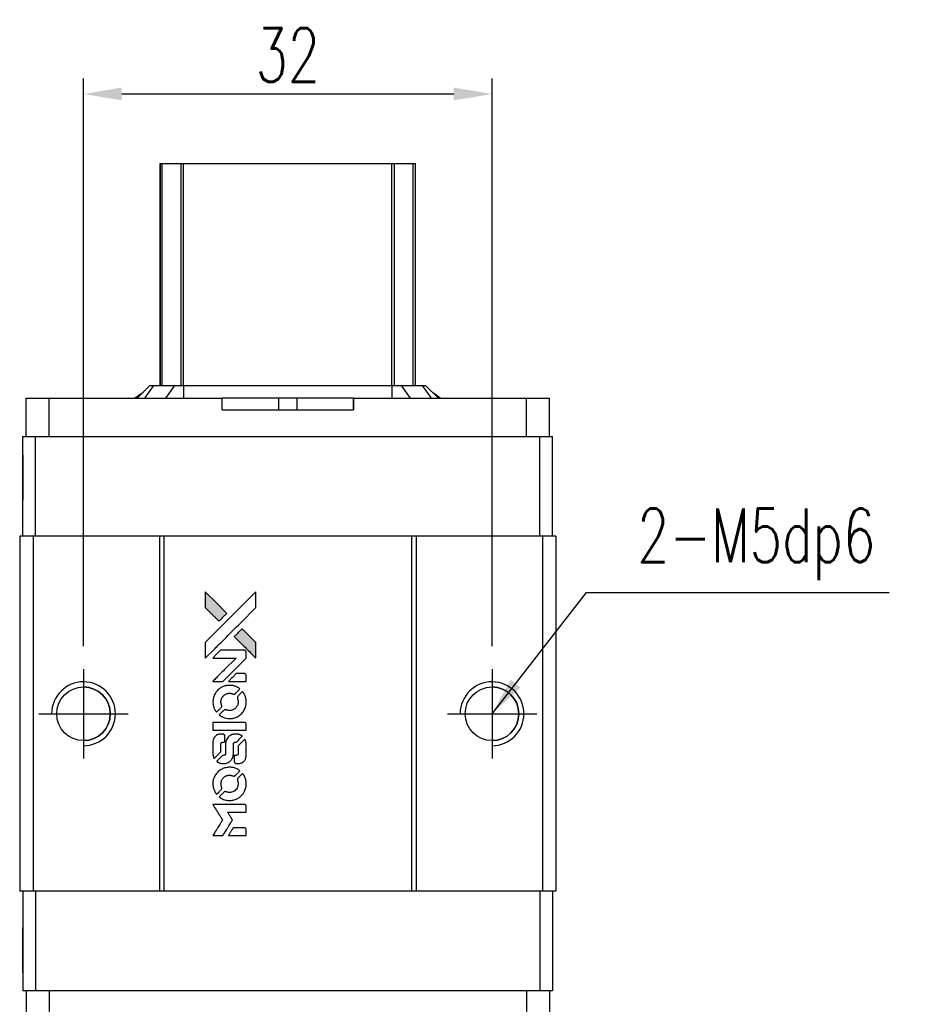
# Model space of a CAD drawing. Header units: millimetres. Extents: x 725 to 980, y 320 to 541.
# Tile 2 of 3: x 745 to 816, y 464 to 541. Entities that reach past the tile are written whole.
import ezdxf

# ---------------------------------------------------------------- set-up
doc = ezdxf.new("R2010")
doc.units = ezdxf.units.MM
doc.header["$LTSCALE"] = 0.15
doc.layers.get('0').update_dxf_attribs({"linetype": 'CONTINUOUS'})
doc.layers.get('Defpoints').update_dxf_attribs({"linetype": 'CONTINUOUS'})
doc.styles.add('DIM-7', font='SIMPLEX.shx', dxfattribs={"width": 0.7, "bigfont": 'chineset.shx'})
doc.dimstyles.new('CNS', dxfattribs={"dimtxt": 3.5, "dimasz": 2.5, "dimexe": 1, "dimexo": 1.5, "dimgap": 0.09, "dimtad": 0, "dimdsep": 46, "dimtxsty": 'DIM-7', "dimcen": 0.09, "dimclrd": 1, "dimclre": 1, "dimclrt": 4, "dimadec": 0, "dimazin": 0, "dimtfac": 1, "dimtix": 1, "dimtmove": 2, "dimatfit": 3, "dimfxl": 1, "dimtvp": 0.971429, "dimtolj": 1, "dimarcsym": 0})

# ---------------------------------------------------------------- blocks, each defined once
blk = doc.blocks.new('A$C8366049b')
at = {"linetype": 'Continuous'}
h = blk.add_hatch(color=256, dxfattribs=at)
h.dxf.hatch_style = 1
h.paths.add_polyline_path([(0, 19.087), (0, 18.47), (0, 17.853), (0.535, 17.322, 0.000288), (0.741, 17.118, 0.000479), (0.914, 16.947, 0.000013), (1.072, 16.792, 0.197177), (1.074, 16.791, 0.197497), (1.076, 16.792, 0.00004), (1.166, 16.88, 0.000834), (1.265, 16.979, 0.000506), (1.383, 17.096), (1.688, 17.402), (0.844, 18.244)])
h.paths.add_polyline_path([(2.888, 16.199), (2.581, 15.893, 0.000476), (2.464, 15.775, 0.000789), (2.365, 15.676, 0.000035), (2.276, 15.586, 0.19758), (2.275, 15.583, 0.198396), (2.276, 15.581, 0.000019), (2.398, 15.459, 0.000582), (2.532, 15.324, 0.000351), (2.692, 15.165, 0.000108), (3.37, 14.49, 0.000692), (3.714, 14.148, 0.000077), (3.952, 13.913, 0.197527), (3.96, 13.909, 0.410181), (3.964, 13.913, 0.000493), (3.966, 14.039, 0.002424), (3.967, 14.214, 0.000529), (3.968, 14.515), (3.968, 15.119), (3.428, 15.659)])
for points in [[(0.535, 17.322, 0.000288), (0.741, 17.118, 0.000479), (0.914, 16.947, 0.000013), (1.072, 16.792, 0.197177), (1.074, 16.791, 0.197497), (1.076, 16.792, 0.00004), (1.166, 16.88, 0.000836), (1.265, 16.979, 0.000505), (1.383, 17.096), (1.688, 17.402), (0.844, 18.244), (0, 19.087), (0, 18.47), (0, 17.853)], [(0.742, 14.634, -0.000056), (1.112, 15.004, -0.000021), (1.631, 15.521, -0.000021), (2.196, 16.085, -0.000025), (2.726, 16.614), (3.968, 17.852), (3.966, 18.466), (3.965, 19.08), (3.131, 18.252, 0.000274), (2.731, 17.854, 0.000123), (2.205, 17.331, 0.000121), (1.65, 16.777, 0.000165), (1.149, 16.277), (0, 15.13), (0, 14.512), (0, 13.894)], [(2.692, 15.165, 0.000108), (3.37, 14.49, 0.000692), (3.714, 14.148, 0.000077), (3.952, 13.913, 0.197527), (3.96, 13.909, 0.410182), (3.964, 13.913, 0.000493), (3.966, 14.039, 0.002424), (3.967, 14.214, 0.000529), (3.968, 14.514), (3.968, 15.119), (3.428, 15.659), (2.888, 16.199), (2.581, 15.893, 0.000476), (2.464, 15.775, 0.000789), (2.365, 15.676, 0.000035), (2.276, 15.586, 0.19758), (2.275, 15.583, 0.198396), (2.276, 15.581, 0.000019), (2.398, 15.459, 0.000582), (2.532, 15.324, 0.000351)], [(0.983, 12.071), (1.377, 12.071), (2.29, 12.986), (3.203, 13.9), (3.202, 14.155, 0.0008), (3.2, 14.319, 0.010795), (3.199, 14.379, 0.030495), (3.195, 14.412, 0.080372), (3.187, 14.434, 0.03816), (3.173, 14.456, 0.041799), (3.156, 14.474, 0.042486), (3.137, 14.49, 0.042078), (3.115, 14.502, 0.099276), (3.084, 14.509, 0.003302), (2.957, 14.511, 0.002586), (2.735, 14.512, 0.000204), (2.145, 14.511), (1.198, 14.509), (0.895, 14.205), (0.592, 13.9), (1.501, 13.897), (2.41, 13.894), (1.511, 12.999, 0.000253), (1.165, 12.655, 0.000412), (0.872, 12.363, 0.000041), (0.611, 12.101, 0.041338), (0.6, 12.088), (0.588, 12.071)], [(2.515, 12.071), (3.204, 12.071), (3.202, 12.328), (3.2, 12.585), (3.182, 12.615, 0.03146), (3.172, 12.628, 0.026444), (3.16, 12.641, 0.026444), (3.147, 12.653, 0.031457), (3.134, 12.663), (3.104, 12.681), (2.763, 12.683), (2.422, 12.684), (2.124, 12.383, 0.000745), (2.01, 12.267, 0.001228), (1.914, 12.168, 0.000087), (1.828, 12.079, 0.195134), (1.826, 12.076, 0.412117), (1.828, 12.074, 0.000048), (2.029, 12.073, 0.00109), (2.251, 12.072, 0.000653)], [(0.608, 10.325, 0.023681), (0.624, 10.217, 0.022402), (0.651, 10.109, 0.021929), (0.688, 10.001, 0.020503), (0.735, 9.895, 0.013745), (0.767, 9.835, 0.009767), (0.806, 9.769, 0.009658), (0.844, 9.709, 0.027804), (0.874, 9.67), (0.887, 9.655), (1.078, 9.845, 0.002053), (1.169, 9.938, 0.006738), (1.229, 10, 0.007826), (1.268, 10.044, 0.063909), (1.283, 10.066, 0.061532), (1.296, 10.1, 0.068674), (1.298, 10.135, 0.052072), (1.292, 10.177, 0.019648), (1.274, 10.233, -0.018366), (1.252, 10.302, -0.0288), (1.239, 10.362, -0.029061), (1.234, 10.423, -0.019155), (1.234, 10.494, -0.053809), (1.256, 10.647, -0.058833), (1.31, 10.786, -0.058566), (1.396, 10.91, -0.052525), (1.511, 11.016, -0.044733), (1.608, 11.075, -0.040573), (1.718, 11.119, -0.041123), (1.832, 11.143, -0.04951), (1.941, 11.147, -0.017369), (1.992, 11.142, -0.024255), (2.037, 11.134, -0.023787), (2.082, 11.121, -0.015798), (2.132, 11.102, 0.010631), (2.164, 11.09, 0.033653), (2.186, 11.083, 0.037806), (2.207, 11.08, 0.016307), (2.236, 11.08, 0.068179), (2.291, 11.087, 0.095747), (2.335, 11.11, 0.033418), (2.394, 11.162, 0.002133), (2.556, 11.327, 0.001452), (2.646, 11.42, 0.012393), (2.685, 11.463, 0.020479), (2.706, 11.489, 0.344362), (2.705, 11.499, 0.074287), (2.683, 11.519, 0.005454), (2.612, 11.564, 0.008391), (2.539, 11.609, 0.017097), (2.479, 11.641, 0.027375), (2.355, 11.693, 0.02835), (2.228, 11.731, 0.027723), (2.095, 11.755, 0.023913), (1.954, 11.766, 0.027047), (1.784, 11.762, 0.031685), (1.624, 11.739, 0.032425), (1.472, 11.697, 0.031013), (1.324, 11.634, 0.037914), (1.149, 11.53, 0.040153), (0.995, 11.403, 0.039834), (0.863, 11.252, 0.036173), (0.751, 11.076, 0.040752), (0.676, 10.905, 0.035885), (0.625, 10.715, 0.035491), (0.602, 10.519, 0.037615)], [(1.139, 9.412, 0.018008), (1.195, 9.376, 0.009842), (1.266, 9.335, 0.009807), (1.34, 9.296, 0.015716), (1.405, 9.266, 0.048467), (1.637, 9.193, 0.045841), (1.884, 9.164, 0.046006), (2.131, 9.18, 0.049638), (2.364, 9.242, 0.064819), (2.667, 9.403, 0.06695), (2.916, 9.634, 0.066691), (3.095, 9.924, 0.063505), (3.195, 10.255, 0.03135), (3.204, 10.34, 0.010439), (3.207, 10.465, 0.010391), (3.204, 10.59, 0.032408), (3.195, 10.673, 0.015696), (3.175, 10.771, 0.018095), (3.149, 10.863, 0.018551), (3.118, 10.951, 0.018352), (3.08, 11.037, 0.015568), (3.05, 11.094, 0.009832), (3.012, 11.158, 0.009795), (2.973, 11.218, 0.023727), (2.941, 11.26), (2.927, 11.277), (2.738, 11.09, 0.001528), (2.631, 10.984, 0.010022), (2.578, 10.93, 0.019586), (2.548, 10.895, 0.061865), (2.532, 10.869, 0.055054), (2.52, 10.828, 0.061607), (2.516, 10.788, 0.048725), (2.523, 10.741, 0.020221), (2.541, 10.679, -0.017722), (2.56, 10.613, -0.02685), (2.572, 10.554, -0.02759), (2.577, 10.495, -0.020233), (2.577, 10.429, -0.04793), (2.559, 10.304, -0.048386), (2.517, 10.185, -0.047866), (2.453, 10.076, -0.044964), (2.367, 9.978, -0.04333), (2.266, 9.895, -0.050921), (2.156, 9.837, -0.051473), (2.038, 9.802, -0.0459), (1.911, 9.79, -0.019014), (1.85, 9.793, -0.024114), (1.793, 9.8, -0.025081), (1.74, 9.812, -0.023892), (1.687, 9.83, 0.008624), (1.645, 9.845, 0.026486), (1.616, 9.853, 0.035074), (1.591, 9.857, 0.02756), (1.564, 9.858, 0.087163), (1.52, 9.849, 0.073291), (1.479, 9.826, 0.028074), (1.421, 9.775, 0.002594), (1.284, 9.639), (1.091, 9.446)], [(1.901, 8.251), (3.2, 8.253), (3.2, 8.508), (3.2, 8.763), (3.185, 8.793, 0.071429), (3.167, 8.818, 0.054799), (3.141, 8.84, 0.053585), (3.11, 8.856, 0.060698), (3.078, 8.865, 0.033975), (3.025, 8.868, 0.000112), (2.364, 8.868, 0.000726), (1.717, 8.867, 0.001084), (1.151, 8.864), (0.601, 8.86), (0.601, 8.555), (0.601, 8.25)], [(0.605, 6.348, 0.018538), (0.61, 6.309, 0.010695), (0.619, 6.262, 0.01068), (0.63, 6.216, 0.017678), (0.641, 6.177, 0.013849), (0.657, 6.133, 0.011814), (0.676, 6.088, 0.004513), (0.696, 6.046, 0.290035), (0.702, 6.042, 0.196418), (0.706, 6.043, 0.000124), (0.782, 6.118, 0.001477), (0.867, 6.202, 0.000898), (0.966, 6.301), (1.225, 6.56), (1.227, 6.885, -0.001471), (1.229, 7.13, -0.028714), (1.234, 7.206, -0.097073), (1.248, 7.248, -0.084199), (1.278, 7.284, -0.042698), (1.301, 7.302, -0.053912), (1.325, 7.313, -0.051004), (1.352, 7.319, -0.032967), (1.385, 7.322, 0.00807), (1.401, 7.322, 0.003023), (1.425, 7.323, 0.002994), (1.45, 7.324, 0.003629), (1.473, 7.326), (1.529, 7.33), (1.529, 7.578, 0.001618), (1.529, 7.697, 0.005206), (1.527, 7.775, 0.00535), (1.525, 7.83, 0.060675), (1.522, 7.852, 0.048484), (1.517, 7.863, 0.02389), (1.508, 7.878, 0.022812), (1.498, 7.892, 0.02462), (1.487, 7.905, 0.061781), (1.455, 7.93, 0.080179), (1.421, 7.944, 0.048561), (1.373, 7.951, 0.010021), (1.287, 7.952, 0.016602), (1.171, 7.949, 0.031409), (1.078, 7.937, 0.036474), (0.998, 7.915, 0.03439), (0.92, 7.881, 0.065928), (0.797, 7.795, 0.069066), (0.702, 7.682, 0.065697), (0.639, 7.542, 0.051559), (0.607, 7.378, 0.020904), (0.603, 7.29, 0.000451), (0.602, 6.861, 0.000419), (0.601, 6.43, 0.022759)], [(0.942, 5.779, 0.023289), (1.004, 5.739, 0.026845), (1.066, 5.708, 0.026047), (1.134, 5.682, 0.019751), (1.21, 5.661, 0.013249), (1.253, 5.652, 0.025169), (1.288, 5.647, 0.016532), (1.332, 5.645, 0.002937), (1.414, 5.645, 0.003317), (1.487, 5.645, 0.011808), (1.534, 5.647, 0.01777), (1.569, 5.65, 0.021476), (1.602, 5.656, 0.04325), (1.74, 5.699, 0.045753), (1.866, 5.764, 0.04649), (1.976, 5.851, 0.047672), (2.067, 5.955, 0.025315), (2.096, 6, 0.015208), (2.126, 6.056, 0.01512), (2.152, 6.114, 0.022488), (2.172, 6.167, 0.027857), (2.193, 6.249, 0.034138), (2.204, 6.328, 0.014286), (2.208, 6.447, 0.00124), (2.208, 6.752, -0.00103), (2.209, 6.939, -0.002552), (2.21, 7.076, -0.001594), (2.212, 7.18, -0.047676), (2.215, 7.206, -0.085307), (2.233, 7.251, -0.097789), (2.265, 7.286, -0.085947), (2.311, 7.308, -0.051339), (2.371, 7.319, 0.014634), (2.391, 7.322, 0.015028), (2.412, 7.325, 0.014927), (2.429, 7.329, 0.059415), (2.439, 7.333, 0.070595), (2.461, 7.349, 0.00028), (2.679, 7.565, 0.000111), (2.902, 7.785, 0.200239), (2.906, 7.795, 0.268906), (2.902, 7.801, 0.001866), (2.849, 7.831, 0.007532), (2.797, 7.86, 0.017818), (2.757, 7.879, 0.013256), (2.714, 7.896, 0.011636), (2.667, 7.912, 0.011528), (2.619, 7.927, 0.012303), (2.572, 7.938, 0.0423), (2.498, 7.948, 0.013657), (2.388, 7.95, 0.013857), (2.276, 7.946, 0.037428), (2.198, 7.935, 0.014927), (2.146, 7.923, 0.0122), (2.091, 7.906, 0.012518), (2.04, 7.887, 0.023062), (1.999, 7.869, 0.065961), (1.853, 7.77, 0.06055), (1.732, 7.633, 0.059676), (1.646, 7.47, 0.060497), (1.602, 7.291, 0.025683), (1.599, 7.253, 0.001528), (1.597, 7.138, 0.002124), (1.596, 6.992, 0.001173), (1.596, 6.814, -0.000809), (1.595, 6.501, -0.017164), (1.592, 6.409, -0.063931), (1.582, 6.36, -0.108429), (1.561, 6.325, -0.052941), (1.537, 6.305, -0.063675), (1.511, 6.291, -0.050562), (1.478, 6.283, -0.020337), (1.432, 6.278, 0.009897), (1.404, 6.276, 0.016482), (1.38, 6.273, 0.019019), (1.361, 6.269, 0.06043), (1.349, 6.264, 0.076267), (1.322, 6.244, 0.00054), (1.12, 6.04, 0.000307), (0.914, 5.832, 0.142594), (0.905, 5.815, 0.232419), (0.907, 5.81, 0.022995), (0.915, 5.801, 0.024627), (0.927, 5.79, 0.015407)], [(2.287, 5.744, 0.065483), (2.302, 5.715, 0.053271), (2.325, 5.687, 0.052018), (2.354, 5.665, 0.0556), (2.386, 5.649, 0.036839), (2.407, 5.644, 0.026922), (2.431, 5.641, 0.016905), (2.464, 5.639, 0.004317), (2.518, 5.639, 0.016369), (2.63, 5.643, 0.029936), (2.721, 5.655, 0.03418), (2.801, 5.676, 0.031327), (2.88, 5.708, 0.046935), (2.976, 5.767, 0.054053), (3.055, 5.84, 0.053701), (3.117, 5.929, 0.045364), (3.162, 6.034, 0.032479), (3.187, 6.127, 0.03386), (3.198, 6.221, 0.013578), (3.202, 6.368, 0.001155), (3.202, 6.749, 0.000413), (3.2, 7.075, 0.005008), (3.198, 7.2, 0.013199), (3.194, 7.271, 0.033956), (3.187, 7.322, 0.013909), (3.174, 7.375, 0.010864), (3.157, 7.431, 0.010938), (3.139, 7.483, 0.028702), (3.123, 7.518), (3.109, 7.545), (2.844, 7.283), (2.578, 7.021), (2.578, 6.715, -0.001504), (2.578, 6.584, -0.00328), (2.577, 6.483, -0.001901), (2.575, 6.405, -0.061333), (2.572, 6.386, -0.063621), (2.561, 6.36, -0.048633), (2.543, 6.334, -0.046769), (2.519, 6.311, -0.047961), (2.491, 6.294, -0.02678), (2.468, 6.283, -0.050957), (2.448, 6.278, -0.029398), (2.422, 6.275, -0.00401), (2.366, 6.273), (2.275, 6.271), (2.275, 6.024, 0.001061), (2.276, 5.877, 0.009147), (2.277, 5.811, 0.020721), (2.281, 5.772, 0.051619)], [(0.608, 3.916, 0.024131), (0.625, 3.804, 0.022344), (0.653, 3.692, 0.021883), (0.692, 3.58, 0.020884), (0.741, 3.471, 0.010669), (0.773, 3.408, 0.010389), (0.809, 3.347, 0.010913), (0.844, 3.292, 0.022227), (0.874, 3.251), (0.886, 3.236), (1.08, 3.433, 0.002452), (1.155, 3.51, 0.003628), (1.22, 3.579, 0.001662), (1.275, 3.638, 0.070159), (1.284, 3.652, 0.047671), (1.289, 3.663, 0.018624), (1.293, 3.679, 0.017921), (1.296, 3.697, 0.018804), (1.297, 3.715, 0.018255), (1.298, 3.74, 0.041312), (1.296, 3.759, 0.037164), (1.291, 3.778, 0.012342), (1.28, 3.805, -0.015101), (1.256, 3.871, -0.035998), (1.243, 3.922, -0.033244), (1.237, 3.976, -0.011249), (1.236, 4.055, -0.004059), (1.236, 4.12, -0.019693), (1.238, 4.156, -0.027943), (1.243, 4.186, -0.014411), (1.252, 4.224, -0.033089), (1.282, 4.312, -0.033887), (1.323, 4.394, -0.034021), (1.375, 4.47, -0.033942), (1.437, 4.539, -0.02816), (1.508, 4.6, -0.035032), (1.58, 4.648, -0.035269), (1.658, 4.685, -0.029196), (1.746, 4.713, -0.037862), (1.847, 4.732, -0.043657), (1.944, 4.733, -0.043064), (2.042, 4.718, -0.035184), (2.143, 4.686, 0.033699), (2.19, 4.67, 0.052815), (2.233, 4.664, 0.059167), (2.273, 4.667, 0.058972), (2.31, 4.68, 0.059208), (2.339, 4.698, 0.021125), (2.376, 4.73, 0.008691), (2.437, 4.789, 0.000851), (2.581, 4.936, 0.001873), (2.655, 5.011, 0.013884), (2.689, 5.048, 0.022355), (2.706, 5.071, 0.341453), (2.706, 5.08, 0.073011), (2.685, 5.099, 0.004587), (2.616, 5.144, 0.00748), (2.545, 5.188, 0.016837), (2.489, 5.218, 0.028606), (2.353, 5.278, 0.031352), (2.216, 5.32, 0.031004), (2.073, 5.344, 0.0268), (1.92, 5.352, 0.026698), (1.759, 5.344, 0.03002), (1.606, 5.318, 0.030357), (1.458, 5.274, 0.028554), (1.314, 5.212, 0.062944), (1.046, 5.034, 0.062206), (0.83, 4.794, 0.062448), (0.68, 4.509, 0.064355), (0.607, 4.199, 0.017377), (0.603, 4.137, 0.008369), (0.602, 4.057, 0.008367), (0.603, 3.977, 0.01757)], [(1.136, 2.999, 0.064158), (1.438, 2.838, 0.06356), (1.771, 2.758, 0.064004), (2.112, 2.765, 0.066747), (2.434, 2.858, 0.04321), (2.636, 2.968, 0.044737), (2.813, 3.11, 0.044901), (2.962, 3.281, 0.044184), (3.079, 3.477, 0.026293), (3.141, 3.626, 0.033344), (3.182, 3.769, 0.033227), (3.203, 3.917, 0.025815), (3.207, 4.079, 0.023119), (3.196, 4.235, 0.031044), (3.171, 4.374, 0.031337), (3.129, 4.507, 0.024258), (3.067, 4.647, 0.015622), (3.041, 4.696, 0.008495), (3.006, 4.754, 0.008415), (2.969, 4.81, 0.020814), (2.94, 4.849), (2.926, 4.867), (2.737, 4.68, 0.002843), (2.597, 4.54, 0.033917), (2.547, 4.482, 0.087906), (2.525, 4.439, 0.073302), (2.518, 4.388, 0.022047), (2.519, 4.363, 0.026465), (2.522, 4.34, 0.022233), (2.528, 4.314, 0.009985), (2.539, 4.281, -0.039011), (2.569, 4.16, -0.044398), (2.578, 4.041, -0.045096), (2.566, 3.925, -0.04265), (2.534, 3.81, -0.071154), (2.444, 3.647, -0.068827), (2.312, 3.514, -0.068713), (2.149, 3.422, -0.070507), (1.968, 3.379, -0.028605), (1.89, 3.376, -0.031418), (1.816, 3.382, -0.031044), (1.741, 3.398, -0.02668), (1.666, 3.423, 0.038913), (1.621, 3.437, 0.043732), (1.576, 3.443, 0.047754), (1.535, 3.441, 0.075756), (1.502, 3.431, 0.07294), (1.484, 3.419, 0.003456), (1.433, 3.371, 0.005023), (1.367, 3.309, 0.002422), (1.285, 3.228, 0.000819), (1.211, 3.154, 0.001349), (1.149, 3.092, 0.0001), (1.093, 3.035, 0.205335), (1.092, 3.033, 0.219821), (1.093, 3.031, 0.002494), (1.105, 3.022, 0.007089), (1.12, 3.011, 0.004494)], [(0.988, 0), (1.381, 0), (1.447, 0.108, -0.000297), (1.487, 0.174, -0.000037), (1.575, 0.317, -0.000043), (1.68, 0.488, -0.000036), (1.792, 0.67, 0.000044), (1.901, 0.848, 0.000063), (1.998, 1.007, 0.000035), (2.08, 1.141, 0.0009), (2.103, 1.177), (2.134, 1.23), (2.092, 1.299, 0.001175), (2.067, 1.339, 0.000208), (2.021, 1.413, 0.000225), (1.967, 1.5, 0.000203), (1.911, 1.59, -0.000711), (1.857, 1.676, -0.001119), (1.811, 1.75, -0.000263), (1.772, 1.815, -0.04589), (1.768, 1.822, -0.519312), (1.772, 1.829, -0.001914), (1.878, 1.83, -0.003124), (2.051, 1.832, -0.000285), (2.484, 1.832), (3.203, 1.832), (3.203, 2.083, 0.001727), (3.203, 2.263, 0.025279), (3.199, 2.326, 0.073886), (3.189, 2.363, 0.07426), (3.169, 2.396, 0.03264), (3.161, 2.404, 0.01784), (3.151, 2.413, 0.017712), (3.139, 2.422, 0.026854), (3.128, 2.428), (3.103, 2.442), (1.848, 2.443), (0.593, 2.445), (0.602, 2.431, -0.004595), (0.608, 2.421, -0.00016), (0.632, 2.383, -0.000298), (0.66, 2.338, -0.000208), (0.692, 2.287, 0.000986), (0.785, 2.137, 0.00025), (0.936, 1.895, 0.000268), (1.098, 1.637, 0.000436), (1.236, 1.417, -0.002932), (1.281, 1.345, -0.004718), (1.319, 1.283, -0.001113), (1.35, 1.228, -0.227179), (1.351, 1.222, -0.045982), (1.348, 1.216, -0.000145), (1.303, 1.143, -0.000825), (1.252, 1.06, -0.000517), (1.192, 0.964, 0.000056), (0.986, 0.632, 0.000289), (0.872, 0.449, 0.000481), (0.788, 0.312, 0.000418), (0.699, 0.168), (0.596, 0)], [(2.512, 0), (3.203, 0), (3.203, 0.252, 0.000842), (3.203, 0.412, 0.010591), (3.201, 0.473, 0.028995), (3.198, 0.507, 0.069543), (3.19, 0.531, 0.051063), (3.177, 0.553, 0.039932), (3.158, 0.574, 0.039414), (3.136, 0.592, 0.045845), (3.113, 0.606, 0.094811), (3.089, 0.612, 0.007124), (3.021, 0.614, 0.004713), (2.905, 0.615, 0.000534), (2.642, 0.615), (2.194, 0.615), (2.155, 0.552, 0.000828), (2.041, 0.367, 0.000879), (1.93, 0.185, 0.000048), (1.822, 0.008, 0.137596), (1.82, 0.003, 0.413028), (1.821, 0.002, 0.000016), (2.023, 0.001, 0.000623), (2.247, 0, 0.000374)]]:
    blk.add_lwpolyline(points, format="xyb", close=True)
blk = doc.blocks.new('*D234')
at = {"color": 7, "lineweight": -2}
for p, q in [((749.602, 492.44), (749.602, 536.872)), ((781.602, 492.44), (781.602, 536.872)), ((752.602, 535.672), (778.602, 535.672))]:
    blk.add_line(p, q, dxfattribs=at)
at = {"color": 7}
for points in [[(752.602, 536.172), (752.602, 535.172), (749.602, 535.672)], [(778.602, 536.172), (778.602, 535.172), (781.602, 535.672)]]:
    blk.add_solid(points, dxfattribs=at)
at = {"layer": 'Defpoints', "color": 0}
for p in [(781.602, 535.672), (749.602, 490.64), (781.602, 490.64)]:
    blk.add_point(p, dxfattribs=at)
at = {"color": 7, "insert": (765.602, 538.732), "char_height": 4.2, "attachment_point": 5, "style": 'DIM-7'}
blk.add_mtext('\\A1;32', dxfattribs=at)

msp = doc.modelspace()

# ---------------------------------------------------------------- linework, layer by layer
at = {"color": 7, "linetype": 'Continuous', "lineweight": 25}
for p, q in [((755.602, 512.84), (755.602, 530.24)), ((755.602, 512.84), (755.602, 530.24)), ((755.602, 512.84), (755.602, 530.24)), ((755.602, 530.24), (755.602, 512.84)), ((755.768, 512.84), (755.768, 530.24)), ((757.248, 512.84), (757.248, 530.24)), ((757.446, 530.24), (773.758, 530.24)), ((757.446, 512.84), (757.446, 530.24)), ((773.758, 512.84), (773.758, 530.24)), ((773.955, 512.84), (773.955, 530.24)), ((775.435, 512.84), (775.435, 530.24)), ((775.602, 512.84), (775.602, 530.24)), ((754.802, 512.84), (753.802, 511.84)), ((754.802, 512.84), (753.802, 511.84)), ((755.086, 512.84), (754.371, 511.84)), ((754.802, 512.84), (755.086, 512.84)), ((754.802, 512.84), (754.802, 512.84)), ((755.086, 512.84), (756.73, 512.84)), ((756.73, 512.84), (756.015, 511.84)), ((756.73, 512.84), (757.446, 512.84)), ((757.446, 512.84), (757.446, 511.84)), ((757.446, 512.84), (773.758, 512.84)), ((773.758, 512.84), (773.758, 511.84)), ((773.758, 512.84), (774.473, 512.84)), ((774.473, 512.84), (775.188, 511.84)), ((774.473, 512.84), (776.117, 512.84)), ((776.117, 512.84), (776.832, 511.84)), ((776.117, 512.84), (776.402, 512.84)), ((776.402, 512.84), (777.402, 511.84)), ((753.606, 511.84), (754.274, 512.312)), ((776.93, 512.312), (777.597, 511.84)), ((745.102, 508.84), (745.102, 511.84)), ((745.102, 511.84), (746.902, 511.84)), ((745.102, 510.94), (745.102, 511.84)), ((745.102, 508.84), (745.102, 511.84)), ((745.102, 510.94), (745.102, 511.84)), ((745.102, 511.84), (745.102, 511.84)), ((745.102, 511.84), (745.102, 511.84)), ((745.102, 511.84), (745.102, 511.84)), ((746.902, 508.84), (746.902, 511.84)), ((746.902, 511.84), (760.459, 511.84)), ((760.459, 510.94), (760.459, 511.84)), ((764.879, 511.84), (760.459, 511.84)), ((764.879, 511.84), (764.879, 510.94)), ((766.325, 511.84), (764.879, 511.84)), ((766.325, 511.84), (766.325, 510.94)), ((770.745, 511.84), (766.325, 511.84)), ((770.745, 510.94), (770.745, 511.84)), ((770.745, 511.84), (784.302, 511.84)), ((770.745, 511.84), (770.745, 510.94)), ((770.745, 511.84), (770.745, 511.84)), ((770.745, 510.94), (770.745, 511.84)), ((770.745, 511.84), (770.745, 510.94)), ((784.302, 508.84), (784.302, 511.84)), ((784.302, 511.84), (786.102, 511.84)), ((786.102, 508.84), (786.102, 511.84)), ((745.102, 510.94), (745.102, 510.94)), ((760.459, 510.94), (770.745, 510.94)), ((770.745, 510.94), (770.745, 510.94)), ((744.852, 501.04), (744.852, 508.84)), ((744.852, 508.84), (745.852, 508.84)), ((744.852, 501.04), (744.852, 508.84)), ((744.852, 508.84), (744.852, 508.84)), ((745.852, 501.04), (745.852, 508.84)), ((745.852, 508.84), (785.352, 508.84)), ((785.352, 501.04), (785.352, 508.84)), ((785.352, 508.84), (786.352, 508.84)), ((786.352, 501.04), (786.352, 508.84)), ((744.602, 501.04), (744.602, 473.24)), ((745.652, 501.04), (744.602, 501.04)), ((744.602, 501.04), (744.602, 473.24)), ((744.602, 501.04), (744.602, 501.04)), ((745.652, 501.04), (745.652, 473.24)), ((755.552, 501.04), (745.652, 501.04)), ((755.552, 501.04), (755.552, 473.24)), ((755.902, 501.04), (755.552, 501.04)), ((755.902, 501.04), (755.902, 473.24)), ((775.302, 501.04), (755.902, 501.04)), ((775.302, 501.04), (775.302, 473.24)), ((775.652, 501.04), (775.302, 501.04)), ((775.652, 501.04), (775.652, 473.24)), ((785.552, 501.04), (775.652, 501.04)), ((785.552, 501.04), (785.552, 473.24)), ((786.602, 501.04), (785.552, 501.04)), ((786.602, 501.04), (786.602, 473.24)), ((745.652, 473.24), (744.602, 473.24)), ((744.602, 473.24), (744.602, 473.24)), ((744.852, 473.24), (744.852, 465.44)), ((744.852, 473.24), (744.852, 465.44)), ((755.552, 473.24), (745.652, 473.24)), ((745.852, 473.24), (745.852, 465.44)), ((755.902, 473.24), (755.552, 473.24)), ((775.302, 473.24), (755.902, 473.24)), ((775.652, 473.24), (775.302, 473.24)), ((785.552, 473.24), (775.652, 473.24)), ((785.352, 473.24), (785.352, 465.44)), ((786.602, 473.24), (785.552, 473.24)), ((786.352, 473.24), (786.352, 465.44)), ((745.852, 465.44), (744.852, 465.44)), ((744.852, 465.44), (744.852, 465.44)), ((745.102, 465.44), (745.102, 462.44)), ((745.102, 465.44), (745.102, 462.44)), ((785.352, 465.44), (745.852, 465.44)), ((746.902, 465.44), (746.902, 462.44)), ((784.302, 465.44), (784.302, 462.44)), ((786.352, 465.44), (785.352, 465.44)), ((786.102, 465.44), (786.102, 462.44))]:
    msp.add_line(p, q, dxfattribs=at)
for p, q in [((749.602, 490.64), (749.602, 483.64)), ((781.602, 490.64), (781.602, 483.64)), ((746.102, 487.14), (753.102, 487.14)), ((778.102, 487.14), (785.102, 487.14))]:
    msp.add_line(p, q)
at = {"color": 7, "linetype": 'Continuous', "lineweight": 25, "flags": 128}
for points in [[(744.852, 503.865), (744.852, 503.925), (744.852, 504.103), (744.852, 504.385), (744.852, 504.752), (744.852, 505.18), (744.852, 505.64), (744.852, 506.099), (744.852, 506.527), (744.852, 506.895), (744.852, 507.177), (744.852, 507.354), (744.852, 507.415), (744.852, 507.354), (744.852, 507.177), (744.852, 506.895), (744.852, 506.527), (744.852, 506.099), (744.852, 505.64), (744.852, 505.18), (744.852, 504.752), (744.852, 504.385), (744.852, 504.103), (744.852, 503.925), (744.852, 503.865)], [(744.852, 470.415), (744.852, 470.354), (744.852, 470.177), (744.852, 469.895), (744.852, 469.527), (744.852, 469.099), (744.852, 468.64), (744.852, 468.18), (744.852, 467.752), (744.852, 467.385), (744.852, 467.103), (744.852, 466.925), (744.852, 466.865), (744.852, 466.925), (744.852, 467.103), (744.852, 467.385), (744.852, 467.752), (744.852, 468.18), (744.852, 468.64), (744.852, 469.099), (744.852, 469.527), (744.852, 469.895), (744.852, 470.177), (744.852, 470.354), (744.852, 470.415)]]:
    msp.add_lwpolyline(points, dxfattribs=at)
at = {"color": 7, "linetype": 'Continuous', "lineweight": 25}
for centre in [(749.602, 487.14), (781.602, 487.14)]:
    msp.add_circle(centre, 2.1, dxfattribs=at)
for centre in [(749.602, 487.14), (781.602, 487.14)]:
    msp.add_arc(centre, 2.5, 270, 179.57276)
for centre in [(749.602, 487.14), (781.602, 487.14)]:
    msp.add_arc(centre, 2.1, 270, 90, dxfattribs=at)
for points, knots in [([(755.602, 530.24), (755.602, 530.24), (755.617, 530.24), (755.68, 530.24), (755.726, 530.24), (755.768, 530.24)], [0, 0, 0, 0, 0.5, 0.5, 1, 1, 1, 1]), ([(755.768, 530.24), (755.942, 530.24), (756.12, 530.24), (756.458, 530.24), (756.618, 530.24), (756.89, 530.24), (757.003, 530.24), (757.169, 530.24), (757.222, 530.24), (757.248, 530.24)], [0, 0, 0, 0, 0.25, 0.25, 0.5, 0.5, 0.75, 0.75, 1, 1, 1, 1]), ([(757.248, 530.24), (757.254, 530.24), (757.277, 530.24), (757.353, 530.24), (757.402, 530.24), (757.446, 530.24)], [0, 0, 0, 0, 0.5, 0.5, 1, 1, 1, 1]), ([(773.758, 530.24), (773.801, 530.24), (773.851, 530.24), (773.926, 530.24), (773.949, 530.24), (773.955, 530.24)], [0, 0, 0, 0, 0.5, 0.5, 1, 1, 1, 1]), ([(773.955, 530.24), (773.981, 530.24), (774.034, 530.24), (774.2, 530.24), (774.313, 530.24), (774.586, 530.24), (774.745, 530.24), (775.083, 530.24), (775.261, 530.24), (775.435, 530.24)], [0, 0, 0, 0, 0.25, 0.25, 0.5, 0.5, 0.75, 0.75, 1, 1, 1, 1]), ([(775.435, 530.24), (775.478, 530.24), (775.523, 530.24), (775.586, 530.24), (775.602, 530.24), (775.602, 530.24)], [0, 0, 0, 0, 0.5, 0.5, 1, 1, 1, 1])]:
    msp.add_open_spline(points, degree=3, knots=knots, dxfattribs=at)

# ---------------------------------------------------------------- block references
msp.add_blockref('A$C8366049b', (759.137, 477.6))

# ---------------------------------------------------------------- texts
at = {"color": 0, "insert": (792.974, 497.603), "char_height": 4.2, "attachment_point": 7, "style": 'DIM-7'}
msp.add_mtext('2-M5dp6', dxfattribs=at)

# ---------------------------------------------------------------- dimensions: what is measured, and where the dimension line sits
at = {"color": 0}
dim = msp.add_linear_dim(base=(781.602, 535.672), p1=(749.602, 490.64), p2=(781.602, 490.64), dimstyle='CNS', override={"dimscale": 1.2, "dimgap": 0.8, "dimtad": 1, "dimclrd": 7, "dimclre": 7, "dimclrt": 7, "dimadec": 2, "dimazin": 2, "dimtm": 1e-09, "dimtfac": 0.6, "dimtmove": 1, "dimarcsym": 1}, dxfattribs=at)
dim.commit()
dim.dimension.update_dxf_attribs({"geometry": '*D234', "text_midpoint": (765.602, 538.732)})

# ---------------------------------------------------------------- leaders
at = {"color": 0, "annotation_type": 0, "has_hookline": 1, "hookline_direction": 0, "text_width": 19.74}
msp.add_leader([(781.602, 487.14), (789.014, 496.643), (792.014, 496.643)], dimstyle='CNS', override={"dimscale": 1.2, "dimgap": 0.8, "dimtad": 1, "dimclrd": 7, "dimclre": 4, "dimtmove": 1}, dxfattribs=at)

doc.saveas('drawing.dxf')
